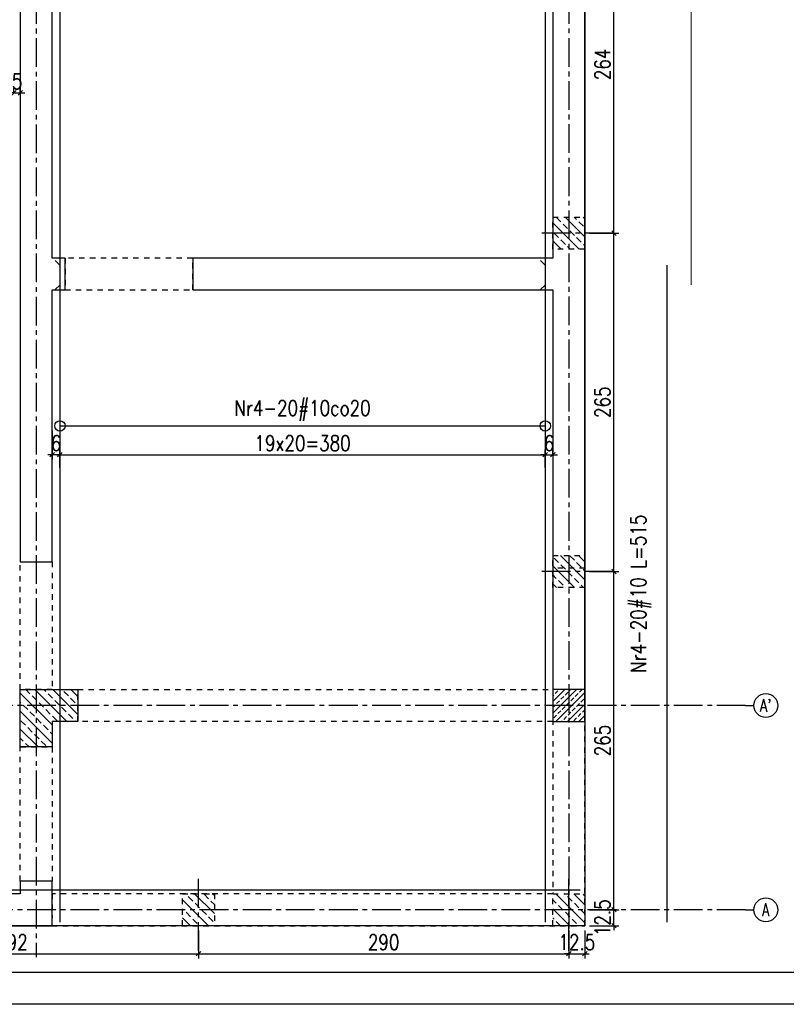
# Model space of a CAD drawing. Extents: x 1815904 to 1900213, y -29904 to -15054.
# Tile 2 of 11: x 1823590 to 1829592, y -29904 to -22191. Entities that reach past the tile are written whole.
import ezdxf
from ezdxf.enums import TextEntityAlignment as Align

# ---------------------------------------------------------------- set-up
doc = ezdxf.new("R2010")
doc.units = 0
doc.header["$LTSCALE"] = 300
doc.header["$PDMODE"] = 1
doc.linetypes.add('CENTER2', pattern=[1.125, 0.75, -0.125, 0.125, -0.125])
doc.linetypes.add('PRZERYWANA', pattern=[0.282222, 0.141111, -0.141111])
doc.layers.get('0').update_dxf_attribs({"linetype": 'CONTINUOUS'})
doc.layers.get('Defpoints').update_dxf_attribs({"linetype": 'CONTINUOUS'})
for name, color, linetype in [('111 - opisy TXT3', 2, 'CONTINUOUS'), ('2 - linie odniesienia opisy', 8, 'CONTINUOUS'), ('33 - linia 2', 3, 'CONTINUOUS'), ('44 - osie 2', 6, 'CENTER2'), ('555 - cienka przerywana 3', 1, 'PRZERYWANA')]:
    doc.layers.add(name, color=color, linetype=linetype)
doc.styles.add('TXT2', font='simplex.shx', dxfattribs={"width": 0.8, "height": 120})
doc.dimstyles.new('R1 - centymetry', dxfattribs={"dimtxt": 120, "dimasz": 35, "dimexe": 37.5, "dimexo": 37.5, "dimgap": 20, "dimtad": 0, "dimdec": 0, "dimlfac": 0.1, "dimzin": 0, "dimdsep": 46, "dimtxsty": 'TXT2', "dimblk1": 'OBLIQUE', "dimblk2": 'OBLIQUE', "dimsah": 1, "dimcen": -1.5, "dimdle": 25, "dimclrt": 4, "dimadec": 0, "dimazin": 0, "dimtfac": 0.75, "dimtdec": 0, "dimtix": 1, "dimtmove": 2, "dimatfit": 3, "dimldrblk": 'OBLIQUE', "dimfxl": 200, "dimfxlon": 1, "dimtvp": 0.75, "dimtolj": 1, "dimtzin": 0, "dimarcsym": 0})
doc.dimstyles.new('wym zbr', dxfattribs={"dimtxt": 60, "dimasz": 35, "dimexe": 37.5, "dimexo": 37.5, "dimgap": 0.75, "dimtad": 0, "dimdec": 0, "dimlfac": 0.1, "dimzin": 0, "dimdsep": 46, "dimtxsty": 'TXT2', "dimblk1": 'OBLIQUE', "dimblk2": 'OBLIQUE', "dimsah": 1, "dimcen": -1.5, "dimdle": 25, "dimse1": 1, "dimse2": 1, "dimsd1": 1, "dimsd2": 1, "dimclrt": 4, "dimadec": 0, "dimazin": 0, "dimtfac": 0.75, "dimtdec": 0, "dimtix": 1, "dimtmove": 2, "dimatfit": 3, "dimldrblk": 'OBLIQUE', "dimfxl": 200, "dimfxlon": 1, "dimtvp": 0.75, "dimtolj": 1, "dimtzin": 0, "dimarcsym": 0})
doc.dimstyles.new('wym_plyta', dxfattribs={"dimtxt": 120, "dimasz": 2, "dimexe": 17.5, "dimexo": 37.5, "dimgap": 1.5, "dimtad": 0, "dimdec": 0, "dimlfac": 0.1, "dimzin": 0, "dimdsep": 46, "dimtxsty": 'TXT2', "dimblk": 'kolo wym', "dimcen": -3, "dimdle": 12.5, "dimse1": 1, "dimse2": 1, "dimclrt": 4, "dimadec": 0, "dimazin": 0, "dimtfac": 0.75, "dimtdec": 0, "dimtix": 1, "dimtmove": 2, "dimatfit": 3, "dimldrblk": 'OBLIQUE', "dimfxl": 1, "dimtvp": 0.75, "dimtolj": 1, "dimtzin": 0, "dimarcsym": 0})
pattern_1 = [(135, (2913695.26, 312561.3), (70.710678, 70.710678), []), (135, (2913624.55, 312561.3), (70.710678, 70.710678), [50, -25])]

# ---------------------------------------------------------------- blocks, each defined once
blk = doc.blocks.new('G$CAF9F38F7')
at = {"layer": '2 - linie odniesienia opisy', "transparency": 33554687}
h = blk.add_hatch(dxfattribs=at)
h.set_pattern_fill('ANSI33', color=256, scale=400, angle=180)
h.set_pattern_definition(pattern_1)
h.paths.add_polyline_path([(250, 5050), (0, 5050), (0, 5300), (250, 5300)])
h = blk.add_hatch(dxfattribs=at)
h.set_pattern_fill('ANSI33', color=256, scale=400, angle=180)
h.set_pattern_definition(pattern_1)
h.paths.add_polyline_path([(250, 2400), (0, 2400), (0, 2650), (250, 2650)])
h = blk.add_hatch(dxfattribs=at)
h.set_pattern_fill('ANSI33', color=256, scale=400, angle=180)
h.set_pattern_definition(pattern_1)
h.paths.add_polyline_path([(-2650, -250), (-2900, -250), (-2900, 0), (-2650, 0)])
h = blk.add_hatch(dxfattribs=at)
h.set_pattern_fill('ANSI33', color=256, scale=400, angle=180)
h.set_pattern_definition(pattern_1)
h.paths.add_polyline_path([(250, -250), (0, -250), (0, 0), (250, 0)])
at = {"layer": '44 - osie 2'}
for points in [[(476.1, 5175), (-117.8, 5175)], [(476.1, 2525), (-117.8, 2525)], [(-2775, -446.5), (-2775, 147.5)], [(125, -446.5), (125, 147.5)]]:
    blk.add_lwpolyline(points, dxfattribs=at)
at = {"layer": '555 - cienka przerywana 3'}
for points in [[(250, 5050), (0, 5050), (0, 5300), (250, 5300), (250, 5050)], [(250, 2400), (0, 2400), (0, 2650), (250, 2650), (250, 2400)], [(-2650, -250), (-2900, -250), (-2900, 0), (-2650, 0), (-2650, -250)], [(250, -250), (0, -250), (0, 0), (250, 0), (250, -250)]]:
    blk.add_lwpolyline(points, close=True, dxfattribs=at)
blk = doc.blocks.new('*D7')
at = {"layer": 'Defpoints', "color": 0, "transparency": 16777216}
for p in [(1828262.4, -25376.6), (1828262.4, -25460.7), (1837362.4, -25460.7)]:
    blk.add_point(p, dxfattribs=at)
at = {"layer": '2 - linie odniesienia opisy', "color": 4, "transparency": 16777216, "insert": (1832812.4, -25238.6), "char_height": 120, "attachment_point": 5, "style": 'TXT2'}
blk.add_mtext('\\A1;Nr1-66#10 L={\\O910}', dxfattribs=at)
blk = doc.blocks.new('_OBLIQUE')
at = {"color": 0, "linetype": 'ByBlock'}
blk.add_line((-0.5, -0.5), (0.5, 0.5), dxfattribs=at)
blk = doc.blocks.new('*D13')
at = {"layer": '2 - linie odniesienia opisy', "color": 0, "lineweight": -2, "transparency": 16777216}
for p, q in [((1823544.7, -22763.8), (1823544.7, -22726.3)), ((1823594.7, -22763.8), (1823594.7, -22726.3)), ((1823544.7, -22763.8), (1823509.7, -22763.8)), ((1823544.7, -22763.8), (1823594.7, -22763.8)), ((1823594.7, -22763.8), (1823629.7, -22763.8))]:
    blk.add_line(p, q, dxfattribs=at)
at = {"layer": 'Defpoints', "color": 0, "transparency": 16777216}
for p in [(1823544.7, -22763.8), (1823594.7, -22763.8), (1823594.7, -22763.8)]:
    blk.add_point(p, dxfattribs=at)
at = {"layer": '2 - linie odniesienia opisy', "color": 0, "lineweight": -2, "transparency": 16777216, "xscale": 35, "yscale": 35, "zscale": 35}
blk.add_blockref('_OBLIQUE', (1823544.7, -22763.8), dxfattribs=at)
at = {"layer": '2 - linie odniesienia opisy', "color": 0, "lineweight": -2, "transparency": 16777216, "xscale": 35, "yscale": 35, "zscale": 35, "rotation": 180}
blk.add_blockref('_OBLIQUE', (1823594.7, -22763.8), dxfattribs=at)
at = {"layer": '2 - linie odniesienia opisy', "color": 4, "transparency": 16777216, "insert": (1823569.7, -22673.8), "char_height": 120, "attachment_point": 5, "style": 'TXT2'}
blk.add_mtext('\\A1;5', dxfattribs=at)
blk = doc.blocks.new('kolo wym')
at = {"layer": '2 - linie odniesienia opisy'}
blk.add_circle((0, 0), 20.3, dxfattribs=at)
blk = doc.blocks.new('*D20')
at = {"layer": '2 - linie odniesienia opisy', "color": 0, "lineweight": -2, "transparency": 16777216}
blk.add_line((1823906.7, -25373), (1827702.7, -25373), dxfattribs=at)
at = {"layer": 'Defpoints', "color": 0, "transparency": 16777216}
for p in [(1827704.7, -25373), (1823904.7, -25598.8), (1827704.7, -25598.1)]:
    blk.add_point(p, dxfattribs=at)
at = {"layer": '2 - linie odniesienia opisy', "color": 0, "lineweight": -2, "transparency": 16777216, "xscale": 2, "yscale": 2, "zscale": 2, "rotation": 180}
blk.add_blockref('kolo wym', (1823904.7, -25373), dxfattribs=at)
at = {"layer": '2 - linie odniesienia opisy', "color": 0, "lineweight": -2, "transparency": 16777216, "xscale": 2, "yscale": 2, "zscale": 2}
blk.add_blockref('kolo wym', (1827704.7, -25373), dxfattribs=at)
at = {"layer": '2 - linie odniesienia opisy', "color": 4, "transparency": 16777216, "insert": (1825804.7, -25253), "char_height": 120, "attachment_point": 5, "style": 'TXT2'}
blk.add_mtext('\\A1;Nr4-20#10co20', dxfattribs=at)
blk = doc.blocks.new('*D21')
at = {"layer": '2 - linie odniesienia opisy', "color": 0, "lineweight": -2, "transparency": 16777216}
for p, q in [((1823879.7, -25598.8), (1827729.7, -25598.8)), ((1823904.7, -25698.8), (1823904.7, -25561.3)), ((1827704.7, -25698.8), (1827704.7, -25561.3))]:
    blk.add_line(p, q, dxfattribs=at)
at = {"layer": 'Defpoints', "color": 0, "transparency": 16777216}
for p in [(1827704.7, -25598.8), (1823904.7, -26324.2), (1827704.7, -26324.2)]:
    blk.add_point(p, dxfattribs=at)
at = {"layer": '2 - linie odniesienia opisy', "color": 0, "lineweight": -2, "transparency": 16777216, "xscale": 35, "yscale": 35, "zscale": 35, "rotation": 180}
blk.add_blockref('_OBLIQUE', (1823904.7, -25598.8), dxfattribs=at)
at = {"layer": '2 - linie odniesienia opisy', "color": 0, "lineweight": -2, "transparency": 16777216, "xscale": 35, "yscale": 35, "zscale": 35}
blk.add_blockref('_OBLIQUE', (1827704.7, -25598.8), dxfattribs=at)
at = {"layer": '2 - linie odniesienia opisy', "color": 4, "transparency": 16777216, "insert": (1825804.7, -25508.8), "char_height": 120, "attachment_point": 5, "style": 'TXT2'}
blk.add_mtext('\\A1;19x20=380', dxfattribs=at)
blk = doc.blocks.new('*D22')
at = {"layer": '2 - linie odniesienia opisy', "color": 0, "lineweight": -2, "transparency": 16777216}
for p, q in [((1823844.7, -25410.5), (1823844.7, -25636.3)), ((1823844.7, -25598.8), (1823809.7, -25598.8)), ((1823904.7, -25598.8), (1823844.7, -25598.8)), ((1823904.7, -25598.8), (1823904.7, -25636.3)), ((1823904.7, -25598.8), (1823939.7, -25598.8))]:
    blk.add_line(p, q, dxfattribs=at)
at = {"layer": 'Defpoints', "color": 0, "transparency": 16777216}
for p in [(1823844.7, -25373), (1823844.7, -25598.8), (1823904.7, -25598.1)]:
    blk.add_point(p, dxfattribs=at)
at = {"layer": '2 - linie odniesienia opisy', "color": 0, "lineweight": -2, "transparency": 16777216, "xscale": 35, "yscale": 35, "zscale": 35}
blk.add_blockref('_OBLIQUE', (1823844.7, -25598.8), dxfattribs=at)
at = {"layer": '2 - linie odniesienia opisy', "color": 0, "lineweight": -2, "transparency": 16777216, "xscale": 35, "yscale": 35, "zscale": 35, "rotation": 180}
blk.add_blockref('_OBLIQUE', (1823904.7, -25598.8), dxfattribs=at)
at = {"layer": '2 - linie odniesienia opisy', "color": 4, "transparency": 16777216, "insert": (1823874.7, -25508.8), "char_height": 120, "attachment_point": 5, "style": 'TXT2'}
blk.add_mtext('\\A1;6', dxfattribs=at)
blk = doc.blocks.new('*D23')
at = {"layer": '2 - linie odniesienia opisy', "color": 0, "lineweight": -2, "transparency": 16777216}
for p, q in [((1827704.7, -25598.8), (1827669.7, -25598.8)), ((1827704.7, -25598.8), (1827704.7, -25636.3)), ((1827704.7, -25598.8), (1827764.7, -25598.8)), ((1827764.7, -25598.8), (1827764.7, -25561.3)), ((1827764.7, -25598.8), (1827799.7, -25598.8))]:
    blk.add_line(p, q, dxfattribs=at)
at = {"layer": 'Defpoints', "color": 0, "transparency": 16777216}
for p in [(1827704.7, -25598.8), (1827764.7, -25598.8), (1827764.7, -25598.8)]:
    blk.add_point(p, dxfattribs=at)
at = {"layer": '2 - linie odniesienia opisy', "color": 0, "lineweight": -2, "transparency": 16777216, "xscale": 35, "yscale": 35, "zscale": 35}
blk.add_blockref('_OBLIQUE', (1827704.7, -25598.8), dxfattribs=at)
at = {"layer": '2 - linie odniesienia opisy', "color": 0, "lineweight": -2, "transparency": 16777216, "xscale": 35, "yscale": 35, "zscale": 35, "rotation": 180}
blk.add_blockref('_OBLIQUE', (1827764.7, -25598.8), dxfattribs=at)
at = {"layer": '2 - linie odniesienia opisy', "color": 4, "transparency": 16777216, "insert": (1827734.7, -25508.8), "char_height": 120, "attachment_point": 5, "style": 'TXT2'}
blk.add_mtext('\\A1;6', dxfattribs=at)
blk = doc.blocks.new('*D24')
at = {"layer": 'Defpoints', "color": 0, "transparency": 16777216}
for p in [(1828658.1, -24113), (1828574, -29263), (1828658.1, -29263)]:
    blk.add_point(p, dxfattribs=at)
at = {"layer": '2 - linie odniesienia opisy', "color": 4, "transparency": 16777216, "insert": (1828454, -26688), "char_height": 120, "attachment_point": 5, "rotation": 90, "style": 'TXT2'}
blk.add_mtext('\\A1;Nr4-20#10 L={\\A1;515}', dxfattribs=at)
blk = doc.blocks.new('*D28')
at = {"layer": 'Defpoints', "color": 0, "transparency": 16777216}
for p in [(1828847.2, -15819.5), (1828763.1, -24270), (1828847.2, -24270)]:
    blk.add_point(p, dxfattribs=at)
at = {"layer": '2 - linie odniesienia opisy', "color": 4, "transparency": 16777216, "insert": (1828643.1, -20044.7), "char_height": 120, "attachment_point": 5, "rotation": 90, "style": 'TXT2'}
blk.add_mtext('\\A1;Nr5-20#10 L={\\A1;845}', dxfattribs=at)
blk = doc.blocks.new('*D43')
at = {"layer": '2 - linie odniesienia opisy', "color": 0, "lineweight": -2, "transparency": 16777216}
for p, q in [((1822069.7, -29325.5), (1822069.7, -29545)), ((1824989.7, -29325.5), (1824989.7, -29545)), ((1822044.7, -29507.5), (1825014.7, -29507.5))]:
    blk.add_line(p, q, dxfattribs=at)
at = {"layer": 'Defpoints', "color": 0, "transparency": 16777216}
for p in [(1822069.7, -29288), (1824989.7, -29288), (1824989.7, -29507.5)]:
    blk.add_point(p, dxfattribs=at)
at = {"layer": '2 - linie odniesienia opisy', "color": 0, "lineweight": -2, "transparency": 16777216, "xscale": 35, "yscale": 35, "zscale": 35, "rotation": 180}
blk.add_blockref('_OBLIQUE', (1822069.7, -29507.5), dxfattribs=at)
at = {"layer": '2 - linie odniesienia opisy', "color": 0, "lineweight": -2, "transparency": 16777216, "xscale": 35, "yscale": 35, "zscale": 35}
blk.add_blockref('_OBLIQUE', (1824989.7, -29507.5), dxfattribs=at)
at = {"layer": '2 - linie odniesienia opisy', "color": 4, "transparency": 16777216, "insert": (1823529.7, -29417.5), "char_height": 120, "attachment_point": 5, "style": 'TXT2'}
blk.add_mtext('\\A1;292', dxfattribs=at)
blk = doc.blocks.new('*D44')
at = {"layer": '2 - linie odniesienia opisy', "color": 0, "lineweight": -2, "transparency": 16777216}
for p, q in [((1824989.7, -29325.5), (1824989.7, -29545)), ((1827889.7, -29325.5), (1827889.7, -29545)), ((1824964.7, -29507.5), (1827914.7, -29507.5))]:
    blk.add_line(p, q, dxfattribs=at)
at = {"layer": 'Defpoints', "color": 0, "transparency": 16777216}
for p in [(1824989.7, -29288), (1827889.7, -29288), (1827889.7, -29507.5)]:
    blk.add_point(p, dxfattribs=at)
at = {"layer": '2 - linie odniesienia opisy', "color": 0, "lineweight": -2, "transparency": 16777216, "xscale": 35, "yscale": 35, "zscale": 35, "rotation": 180}
blk.add_blockref('_OBLIQUE', (1824989.7, -29507.5), dxfattribs=at)
at = {"layer": '2 - linie odniesienia opisy', "color": 0, "lineweight": -2, "transparency": 16777216, "xscale": 35, "yscale": 35, "zscale": 35}
blk.add_blockref('_OBLIQUE', (1827889.7, -29507.5), dxfattribs=at)
at = {"layer": '2 - linie odniesienia opisy', "color": 4, "transparency": 16777216, "insert": (1826439.7, -29417.5), "char_height": 120, "attachment_point": 5, "style": 'TXT2'}
blk.add_mtext('\\A1;290', dxfattribs=at)
blk = doc.blocks.new('*D45')
at = {"layer": '2 - linie odniesienia opisy', "color": 0, "lineweight": -2, "transparency": 16777216}
for p, q in [((1827889.7, -29325.5), (1827889.7, -29545)), ((1828014.7, -29325.5), (1828014.7, -29545)), ((1827889.7, -29507.5), (1827854.7, -29507.5)), ((1827889.7, -29507.5), (1828014.7, -29507.5)), ((1828014.7, -29507.5), (1828049.7, -29507.5))]:
    blk.add_line(p, q, dxfattribs=at)
at = {"layer": 'Defpoints', "color": 0, "transparency": 16777216}
for p in [(1827889.7, -29288), (1828014.7, -29288), (1828014.7, -29507.5)]:
    blk.add_point(p, dxfattribs=at)
at = {"layer": '2 - linie odniesienia opisy', "color": 0, "lineweight": -2, "transparency": 16777216, "xscale": 35, "yscale": 35, "zscale": 35}
blk.add_blockref('_OBLIQUE', (1827889.7, -29507.5), dxfattribs=at)
at = {"layer": '2 - linie odniesienia opisy', "color": 0, "lineweight": -2, "transparency": 16777216, "xscale": 35, "yscale": 35, "zscale": 35, "rotation": 180}
blk.add_blockref('_OBLIQUE', (1828014.7, -29507.5), dxfattribs=at)
at = {"layer": '2 - linie odniesienia opisy', "color": 4, "transparency": 16777216, "insert": (1827952.2, -29417.5), "char_height": 120, "attachment_point": 5, "style": 'TXT2'}
blk.add_mtext('\\A1;12.5', dxfattribs=at)
blk = doc.blocks.new('*D46')
at = {"layer": '2 - linie odniesienia opisy', "color": 0, "lineweight": -2, "transparency": 16777216}
for p, q in [((1828243, -29163), (1828243, -29128)), ((1828052.2, -29163), (1828280.5, -29163)), ((1828243, -29288), (1828243, -29163)), ((1828052.2, -29288), (1828280.5, -29288)), ((1828243, -29288), (1828243, -29323))]:
    blk.add_line(p, q, dxfattribs=at)
at = {"layer": 'Defpoints', "color": 0, "transparency": 16777216}
for p in [(1828014.7, -29163), (1828243, -29163), (1828014.7, -29288)]:
    blk.add_point(p, dxfattribs=at)
at = {"layer": '2 - linie odniesienia opisy', "color": 0, "lineweight": -2, "transparency": 16777216, "xscale": 35, "yscale": 35, "zscale": 35}
for p, rotation in [((1828243, -29163), 270), ((1828243, -29288), 90)]:
    blk.add_blockref('_OBLIQUE', p, dxfattribs=dict(at, rotation=rotation))
at = {"layer": '2 - linie odniesienia opisy', "color": 4, "transparency": 16777216, "insert": (1828153, -29225.5), "char_height": 120, "attachment_point": 5, "rotation": 90, "style": 'TXT2'}
blk.add_mtext('\\A1;12.5', dxfattribs=at)
blk = doc.blocks.new('*D47')
at = {"layer": '2 - linie odniesienia opisy', "color": 0, "lineweight": -2, "transparency": 16777216}
for p, q in [((1828052.2, -26513), (1828280.5, -26513)), ((1828243, -29188), (1828243, -26488)), ((1828052.2, -29163), (1828280.5, -29163))]:
    blk.add_line(p, q, dxfattribs=at)
at = {"layer": 'Defpoints', "color": 0, "transparency": 16777216}
for p in [(1828014.7, -26513), (1828243, -26513), (1828014.7, -29163)]:
    blk.add_point(p, dxfattribs=at)
at = {"layer": '2 - linie odniesienia opisy', "color": 0, "lineweight": -2, "transparency": 16777216, "xscale": 35, "yscale": 35, "zscale": 35}
for p, rotation in [((1828243, -26513), 90), ((1828243, -29163), 270)]:
    blk.add_blockref('_OBLIQUE', p, dxfattribs=dict(at, rotation=rotation))
at = {"layer": '2 - linie odniesienia opisy', "color": 4, "transparency": 16777216, "insert": (1828153, -27838), "char_height": 120, "attachment_point": 5, "rotation": 90, "style": 'TXT2'}
blk.add_mtext('\\A1;265', dxfattribs=at)
blk = doc.blocks.new('*D48')
at = {"layer": '2 - linie odniesienia opisy', "color": 0, "lineweight": -2, "transparency": 16777216}
for p, q in [((1828052.2, -23863), (1828280.5, -23863)), ((1828243, -26538), (1828243, -23838)), ((1828052.2, -26513), (1828280.5, -26513))]:
    blk.add_line(p, q, dxfattribs=at)
at = {"layer": 'Defpoints', "color": 0, "transparency": 16777216}
for p in [(1828014.7, -23863), (1828243, -23863), (1828014.7, -26513)]:
    blk.add_point(p, dxfattribs=at)
at = {"layer": '2 - linie odniesienia opisy', "color": 0, "lineweight": -2, "transparency": 16777216, "xscale": 35, "yscale": 35, "zscale": 35}
for p, rotation in [((1828243, -23863), 90), ((1828243, -26513), 270)]:
    blk.add_blockref('_OBLIQUE', p, dxfattribs=dict(at, rotation=rotation))
at = {"layer": '2 - linie odniesienia opisy', "color": 4, "transparency": 16777216, "insert": (1828153, -25188), "char_height": 120, "attachment_point": 5, "rotation": 90, "style": 'TXT2'}
blk.add_mtext('\\A1;265', dxfattribs=at)
blk = doc.blocks.new('*D49')
at = {"layer": '2 - linie odniesienia opisy', "color": 0, "lineweight": -2, "transparency": 16777216}
for p, q in [((1828243, -23888), (1828243, -21194.5)), ((1828052.2, -21219.5), (1828280.5, -21219.5)), ((1828052.2, -23863), (1828280.5, -23863))]:
    blk.add_line(p, q, dxfattribs=at)
at = {"layer": 'Defpoints', "color": 0, "transparency": 16777216}
for p in [(1828014.7, -21219.5), (1828243, -21219.5), (1828014.7, -23863)]:
    blk.add_point(p, dxfattribs=at)
at = {"layer": '2 - linie odniesienia opisy', "color": 0, "lineweight": -2, "transparency": 16777216, "xscale": 35, "yscale": 35, "zscale": 35}
for p, rotation in [((1828243, -21219.5), 90), ((1828243, -23863), 270)]:
    blk.add_blockref('_OBLIQUE', p, dxfattribs=dict(at, rotation=rotation))
at = {"layer": '2 - linie odniesienia opisy', "color": 4, "transparency": 16777216, "insert": (1828153, -22541.2), "char_height": 120, "attachment_point": 5, "rotation": 90, "style": 'TXT2'}
blk.add_mtext('\\A1;264', dxfattribs=at)
blk = doc.blocks.new('pozycja')
at = {"layer": '111 - opisy TXT3', "linetype": 'Continuous'}
blk.add_circle((63.2, -0.2), 37.4, dxfattribs=at)
at = {"layer": '2 - linie odniesienia opisy', "linetype": 'Continuous'}
blk.add_line((0, 0), (25.8, 0), dxfattribs=at)
at = {"layer": '111 - opisy TXT3', "linetype": 'Continuous', "style": 'TXT2', "width": 0.75}
blk.add_attdef('NR', text='', height=40, dxfattribs=at).set_placement((62.6, -19.8), align=Align.CENTER)
blk = doc.blocks.new('A$C6F0046A3')
at = {"layer": '44 - osie 2'}
for p, q in [((4625, 459), (4625, -13491)), ((8794, 460), (8794, -13490)), ((10179.3, -11518.5), (-1081.6, -11518.5)), ((10179.3, -13118.5), (-492.6, -13118.5))]:
    blk.add_line(p, q, dxfattribs=at)
at = {"layer": '2 - linie odniesienia opisy', "xscale": 2.5, "yscale": 2.5, "zscale": 2.5}
for p, values in [((10179.3, -11518.5), {'NR': "A'"}), ((10179.3, -13118.5), {'NR': 'A'})]:
    blk.add_blockref('pozycja', p, dxfattribs=at).add_auto_attribs(values)

msp = doc.modelspace()

# ---------------------------------------------------------------- hatches: boundary and pattern name
at = {"layer": '2 - linie odniesienia opisy', "transparency": 33554687}
h = msp.add_hatch(dxfattribs=at)
h.set_pattern_fill('ANSI33', color=256, scale=400, angle=180)
h.set_pattern_definition([(135, (4754256.9, 266561.74), (70.710678, 70.710678), []), (135, (4754186.19, 266561.74), (70.710678, 70.710678), [50, -25])])
h.paths.add_polyline_path([(1823594.7, -27888), (1823594.7, -27438), (1824044.7, -27438), (1824044.7, -27688), (1823844.7, -27688), (1823844.7, -27888)])
h = msp.add_hatch(dxfattribs=at)
h.set_pattern_fill('ANSI33', color=256, scale=10)
h.set_pattern_definition([(45, (-58554.49, -26560.657), (-44.9012806, 44.9012806), []), (45, (-58509.59, -26560.657), (-44.9012806, 44.9012806), [31.75, -15.875])])
h.paths.add_polyline_path([(1827764.7, -27688), (1828014.7, -27688), (1828014.7, -27438), (1827764.7, -27438)])

# ---------------------------------------------------------------- linework, layer by layer
at = {"layer": '111 - opisy TXT3'}
msp.add_lwpolyline([(1817153.5, -29653.9), (1817153.5, -15303.9), (1836653.5, -15303.9), (1836653.5, -29653.9)], close=True, dxfattribs=at)
at = {"layer": '2 - linie odniesienia opisy'}
for p, q in [((1823904.7, -24113), (1823868.9, -24078.1)), ((1827704.7, -24113), (1827668.9, -24078.1)), ((1823904.7, -24270), (1823868.9, -24304.8)), ((1827704.7, -24270), (1827668.9, -24304.8))]:
    msp.add_line(p, q, dxfattribs=at)
for points in [[(1815903.5, -29903.9), (1815903.5, -15053.9), (1836903.5, -15053.9), (1836903.5, -29903.9)], [(1823594.7, -27888), (1823594.7, -27438), (1824044.7, -27438), (1824044.7, -27688), (1823844.7, -27688), (1823844.7, -27888)], [(1827764.7, -27688), (1828014.7, -27688), (1828014.7, -27438), (1827764.7, -27438)]]:
    msp.add_lwpolyline(points, close=True, dxfattribs=at)
for points in [[(1818844.7, -15794.5), (1818844.7, -29288), (1823844.7, -29288), (1823844.7, -28938), (1823594.7, -28938), (1823594.7, -29038), (1819094.7, -29038), (1819094.7, -19089.4)], [(1827764.7, -16044.5), (1827764.7, -24058), (1824944.7, -24058), (1824944.7, -24308), (1827764.7, -24308), (1827764.7, -27688), (1828014.7, -27688), (1828014.7, -15794.5)], [(1823594.7, -19089.4), (1823594.7, -24308), (1823594.7, -26108), (1823594.7, -26108), (1823594.7, -26358), (1823594.7, -26358), (1823594.7, -26438), (1823844.7, -26438), (1823844.7, -24308), (1823944.7, -24308), (1823944.7, -24058), (1823844.7, -24058), (1823844.7, -18839.4)]]:
    msp.add_lwpolyline(points, dxfattribs=at)
at = {"layer": '2 - linie odniesienia opisy', "const_width": 10}
for points in [[(1823904.7, -24270), (1823904.7, -15819.5)], [(1827704.7, -24270), (1827704.7, -15819.5)], [(1828847.2, -24270), (1828847.2, -15819.5)], [(1823904.7, -29263), (1823904.7, -24113)], [(1827704.7, -29263), (1827704.7, -24113)], [(1828658.1, -29263), (1828658.1, -24113)], [(1818879.7, -29008), (1827979.7, -29008)]]:
    msp.add_lwpolyline(points, dxfattribs=at)
at = {"layer": '2 - linie odniesienia opisy', "linetype": 'PRZERYWANA'}
for points in [[(1824944.7, -24058), (1823944.7, -24058), (1823944.7, -24308), (1824944.7, -24308)], [(1823594.7, -26438), (1823844.7, -26438), (1823844.7, -27438), (1823594.7, -27438)], [(1823842.2, -29288), (1828014.7, -29288), (1828014.7, -27688), (1828014.7, -26488), (1827764.7, -26488), (1827764.7, -29038), (1823844.7, -29038)], [(1824044.7, -27438), (1827764.7, -27438), (1827764.7, -27688), (1824044.7, -27688)], [(1823594.7, -27888), (1823844.7, -27888), (1823844.7, -28938), (1823594.7, -28938)]]:
    msp.add_lwpolyline(points, close=True, dxfattribs=at)
at = {"layer": '33 - linia 2'}
msp.add_lwpolyline([(1818844.7, -15794.5), (1828014.7, -15794.5), (1828014.7, -29288), (1818844.7, -29288)], close=True, dxfattribs=at)

# ---------------------------------------------------------------- block references
at = {"layer": '2 - linie odniesienia opisy'}
for name, p in [('A$C6F0046A3', (1819094.7, -16044.5)), ('G$CAF9F38F7', (1827764.7, -29038))]:
    msp.add_blockref(name, p, dxfattribs=at)

# ---------------------------------------------------------------- dimensions: what is measured, and where the dimension line sits
for base, p1, p2, angle, text, dimstyle, override, picture, middle in [((1828763.1, -24270), (1828847.2, -15819.5), (1828847.2, -24270), 270, 'Nr5-20#10 L={\\A1;<>}', 'wym zbr', {"dimtxsty": 'TXT2', "dimtolj": 1}, '*D28', (1828643.1, -20044.7)), ((1828574, -29263), (1828658.1, -24113), (1828658.1, -29263), 270, 'Nr4-20#10 L={\\A1;<>}', 'wym zbr', {"dimtxsty": 'TXT2', "dimtolj": 1}, '*D24', (1828454, -26688)), ((1828262.4, -25376.6), (1837362.4, -25460.7), (1828262.4, -25460.7), 180, 'Nr1-66#10 L={\\O<>}', 'wym zbr', {"dimtxsty": 'TXT2', "dimtolj": 1}, '*D7', (1832812.4, -25238.6)), ((1828243, -29163), (1828014.7, -29288), (1828014.7, -29163), 90, '12.5', 'R1 - centymetry', {"dimlfac": 0.1, "dimtxsty": 'TXT2', "dimtolj": 1}, '*D46', (1828153, -29225.5))]:
    dim = msp.add_linear_dim(base=base, p1=p1, p2=p2, angle=angle, text=text, dimstyle=dimstyle, override=override, dxfattribs=at)
    dim.commit()
    dim.dimension.update_dxf_attribs({"geometry": picture, "text_midpoint": middle})
for base, p1, p2, picture, middle in [((1828243, -21219.5), (1828014.7, -23863), (1828014.7, -21219.5), '*D49', (1828153, -22541.2)), ((1828243, -23863), (1828014.7, -26513), (1828014.7, -23863), '*D48', (1828153, -25188)), ((1828243, -26513), (1828014.7, -29163), (1828014.7, -26513), '*D47', (1828153, -27838))]:
    dim = msp.add_linear_dim(base=base, p1=p1, p2=p2, angle=90, dimstyle='R1 - centymetry', override={"dimlfac": 0.1}, dxfattribs=at)
    dim.commit()
    dim.dimension.update_dxf_attribs({"geometry": picture, "text_midpoint": middle})
for base, p1, p2, picture, middle in [((1823594.7, -22763.8), (1823544.7, -22763.8), (1823594.7, -22763.8), '*D13', (1823569.7, -22673.8)), ((1823844.7, -25598.8), (1823904.7, -25598.1), (1823844.7, -25373), '*D22', (1823874.7, -25508.8)), ((1827764.7, -25598.8), (1827704.7, -25598.8), (1827764.7, -25598.8), '*D23', (1827734.7, -25508.8)), ((1824989.7, -29507.5), (1822069.7, -29288), (1824989.7, -29288), '*D43', (1823529.7, -29417.5)), ((1827889.7, -29507.5), (1824989.7, -29288), (1827889.7, -29288), '*D44', (1826439.7, -29417.5))]:
    dim = msp.add_linear_dim(base=base, p1=p1, p2=p2, dimstyle='R1 - centymetry', override={"dimlfac": 0.1}, dxfattribs=at)
    dim.commit()
    dim.dimension.update_dxf_attribs({"geometry": picture, "text_midpoint": middle})
for base, p1, p2, text, dimstyle, override, picture, middle in [((1827704.7, -25373), (1823904.7, -25598.8), (1827704.7, -25598.1), 'Nr4-20#10co20', 'wym_plyta', {"dimtxsty": 'TXT2', "dimldrblk": 'OBLIQUE', "dimtolj": 1}, '*D20', (1825804.7, -25253)), ((1827704.7, -25598.8), (1823904.7, -26324.2), (1827704.7, -26324.2), '19x20=<>', 'R1 - centymetry', {"dimlfac": 0.1, "dimtxsty": 'TXT2', "dimfxl": 100, "dimtolj": 1}, '*D21', (1825804.7, -25508.8)), ((1828014.7, -29507.5), (1827889.7, -29288), (1828014.7, -29288), '12.5', 'R1 - centymetry', {"dimlfac": 0.1, "dimtxsty": 'TXT2', "dimtolj": 1}, '*D45', (1827952.2, -29417.5))]:
    dim = msp.add_linear_dim(base=base, p1=p1, p2=p2, text=text, dimstyle=dimstyle, override=override, dxfattribs=at)
    dim.commit()
    dim.dimension.update_dxf_attribs({"geometry": picture, "text_midpoint": middle})

doc.saveas('drawing.dxf')
